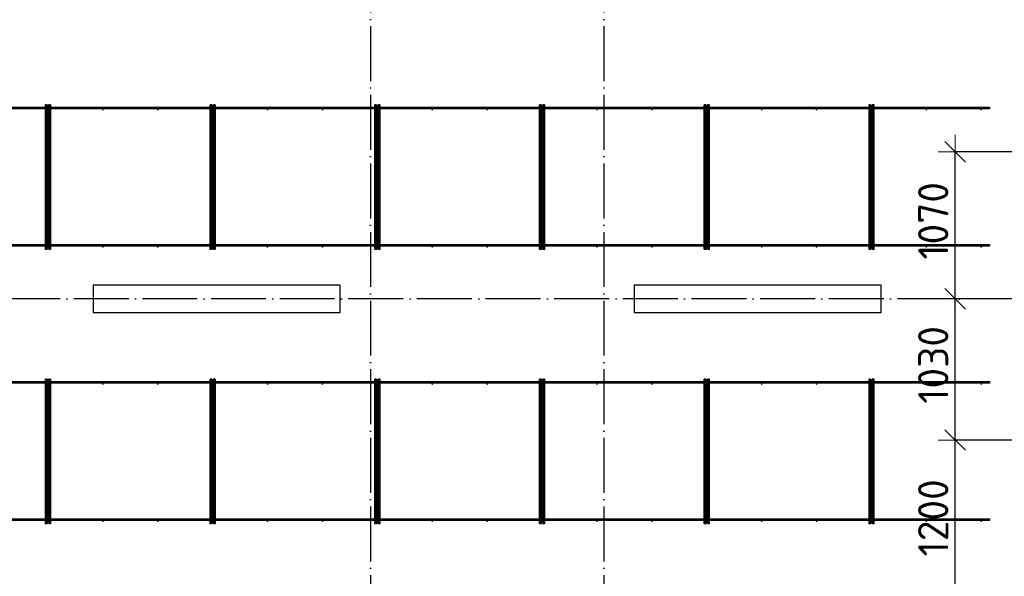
# Model space of a CAD drawing. Header units: millimetres. Extents: x -3483 to 105345, y -283423 to 72284.
# Tile 108 of 157: x 84144 to 91318, y 23077 to 27134. Entities that reach past the tile are written whole.
import ezdxf

# ---------------------------------------------------------------- set-up
doc = ezdxf.new("R2010")
doc.units = ezdxf.units.MM
doc.header["$PDMODE"] = 65
doc.linetypes.add('______11', pattern=[500, 400, -50, 0, -50])
doc.linetypes.add('______5', pattern=[1100, 800, -100, 100, -100])
doc.layers.add('Арм.стержн. Фиксатор', color=7, linetype='Continuous', lineweight=35, true_color=0x501e0f)
doc.layers.add('Осевая линия_ общее', color=7, linetype='______5', lineweight=13, true_color=0xa0a0a0)
for name, color, linetype, lineweight in [('Колонна (1)', 7, 'Continuous', 35), ('Размерная линия_ общее', 7, 'Continuous', 13), ('Стена_ общее', 7, 'Continuous', 35)]:
    doc.layers.add(name, color=color, linetype=linetype, lineweight=lineweight)
doc.styles.add('ISOCPEUR', font='ISOCPEUR')
doc.dimstyles.new('DIMSTYLE_4', dxfattribs={"dimtxt": 220, "dimasz": 250, "dimexe": 0, "dimexo": 0, "dimgap": 110, "dimtad": 2, "dimdec": 0, "dimrnd": 5, "dimzin": 12, "dimdsep": 46, "dimtxsty": 'ISOCPEUR', "dimblk1": 'ALL_ML_STRICH', "dimblk2": 'ALL_ML_STRICH', "dimsah": 1, "dimcen": 0, "dimclrd": 7, "dimclre": 256, "dimclrt": 7, "dimadec": 0, "dimazin": 0, "dimtfac": 1, "dimtdec": 0, "dimtix": 1, "dimtmove": 2, "dimatfit": 3, "dimfxl": 0, "dimtzin": 0, "dimlwd": 0, "dimlwe": -3, "dimarcsym": 0})

# ---------------------------------------------------------------- blocks, each defined once
blk = doc.blocks.new('СЛОЖНЫЙ_ОБЪЕКТ_2')
at = {"layer": 'Колонна (1)', "color": 9, "lineweight": -3, "true_color": 0xc7c7c7, "transparency": 33554687}
for p, q in [((84680, 25200), (84680, 25000)), ((86480, 25200), (84680, 25200)), ((86480, 25000), (86480, 25200)), ((88620, 25200), (88620, 25000)), ((90420, 25200), (88620, 25200)), ((90420, 25000), (90420, 25200)), ((84680, 25000), (86480, 25000)), ((88620, 25000), (90420, 25000))]:
    blk.add_line(p, q, dxfattribs=at)
blk = doc.blocks.new('ALL_ML_STRICH')
at = {"color": 0, "linetype": 'ByBlock', "lineweight": -2}
for p, q in [((-0.3, -0.3), (0.3, 0.3)), ((0, -0.5), (0, 0.5)), ((-1, 0), (0.5, 0))]:
    blk.add_line(p, q, dxfattribs=at)
blk = doc.blocks.new('*D643')
at = {"layer": 'DEFPOINTS', "color": 7, "linetype": 'Continuous', "lineweight": 13, "transparency": 33554687}
for p in [(91701.7, 24070), (90959.8, 22870), (91740.1, 22870)]:
    blk.add_point(p, dxfattribs=at)
at = {"layer": 'Размерная линия_ общее', "color": 253, "linetype": 'Continuous', "lineweight": -2, "true_color": 0xa0a0a0, "transparency": 33554687}
for p, q in [((91601.7, 24070), (90959.8, 24070)), ((91640.1, 22870), (90959.8, 22870))]:
    blk.add_line(p, q, dxfattribs=at)
at = {"layer": 'Размерная линия_ общее', "color": 7, "linetype": 'Continuous', "lineweight": -2, "transparency": 33554687}
blk.add_line((90959.8, 22870), (90959.8, 24070), dxfattribs=at)
at = {"layer": 'Размерная линия_ общее', "color": 7, "linetype": 'Continuous', "lineweight": 13, "transparency": 33554687, "xscale": 250, "yscale": 250, "zscale": 250}
for p, rotation in [((90959.8, 24070), 90), ((90959.8, 22870), 270)]:
    blk.add_blockref('ALL_ML_STRICH', p, dxfattribs=dict(at, rotation=rotation))
at = {"layer": 'Размерная линия_ общее', "color": 7, "linetype": 'Continuous', "lineweight": 13, "transparency": 33554687, "insert": (90799.8, 23503), "char_height": 220, "width": 880, "attachment_point": 5, "rotation": 90, "style": 'ISOCPEUR'}
blk.add_mtext('\\A1;{1200}', dxfattribs=at)
blk = doc.blocks.new('*D644')
at = {"layer": 'DEFPOINTS', "color": 7, "linetype": 'Continuous', "lineweight": 13, "transparency": 33554687}
for p in [(91165.6, 25100), (90959.8, 24070), (91701.7, 24070)]:
    blk.add_point(p, dxfattribs=at)
at = {"layer": 'Размерная линия_ общее', "color": 253, "linetype": 'Continuous', "lineweight": -2, "true_color": 0xa0a0a0, "transparency": 33554687}
for p, q in [((91065.6, 25100), (90959.8, 25100)), ((91601.7, 24070), (90959.8, 24070))]:
    blk.add_line(p, q, dxfattribs=at)
at = {"layer": 'Размерная линия_ общее', "color": 7, "linetype": 'Continuous', "lineweight": -2, "transparency": 33554687}
blk.add_line((90959.8, 24070), (90959.8, 25100), dxfattribs=at)
at = {"layer": 'Размерная линия_ общее', "color": 7, "linetype": 'Continuous', "lineweight": 13, "transparency": 33554687, "xscale": 250, "yscale": 250, "zscale": 250}
for p, rotation in [((90959.8, 25100), 90), ((90959.8, 24070), 270)]:
    blk.add_blockref('ALL_ML_STRICH', p, dxfattribs=dict(at, rotation=rotation))
at = {"layer": 'Размерная линия_ общее', "color": 7, "linetype": 'Continuous', "lineweight": 13, "transparency": 33554687, "insert": (90799.8, 24618), "char_height": 220, "width": 880, "attachment_point": 5, "rotation": 90, "style": 'ISOCPEUR'}
blk.add_mtext('\\A1;{1030}', dxfattribs=at)
blk = doc.blocks.new('*D645')
at = {"layer": 'DEFPOINTS', "color": 7, "linetype": 'Continuous', "lineweight": 13, "transparency": 33554687}
for p in [(91685.4, 26170), (90959.8, 25100), (91165.6, 25100)]:
    blk.add_point(p, dxfattribs=at)
at = {"layer": 'Размерная линия_ общее', "color": 253, "linetype": 'Continuous', "lineweight": -2, "true_color": 0xa0a0a0, "transparency": 33554687}
for p, q in [((91585.4, 26170), (90959.8, 26170)), ((91065.6, 25100), (90959.8, 25100))]:
    blk.add_line(p, q, dxfattribs=at)
at = {"layer": 'Размерная линия_ общее', "color": 7, "linetype": 'Continuous', "lineweight": -2, "transparency": 33554687}
blk.add_line((90959.8, 25100), (90959.8, 26170), dxfattribs=at)
at = {"layer": 'Размерная линия_ общее', "color": 7, "linetype": 'Continuous', "lineweight": 13, "transparency": 33554687, "xscale": 250, "yscale": 250, "zscale": 250}
for p, rotation in [((90959.8, 26170), 90), ((90959.8, 25100), 270)]:
    blk.add_blockref('ALL_ML_STRICH', p, dxfattribs=dict(at, rotation=rotation))
at = {"layer": 'Размерная линия_ общее', "color": 7, "linetype": 'Continuous', "lineweight": 13, "transparency": 33554687, "insert": (90799.8, 25668), "char_height": 220, "width": 880, "attachment_point": 5, "rotation": 90, "style": 'ISOCPEUR'}
blk.add_mtext('\\A1;{1070}', dxfattribs=at)

msp = doc.modelspace()

# ---------------------------------------------------------------- hatches: boundary and pattern name
at = {"layer": 'Арм.стержн. Фиксатор', "linetype": 'Continuous', "lineweight": 35, "transparency": 33554687}
for points in [[(84356, 26478), (84355.5, 26480.3), (84354.2, 26482.2), (84352.3, 26483.5), (84350, 26484), (84347.7, 26483.5), (84345.8, 26482.2), (84344.5, 26480.3), (84344, 26478), (84344.5, 26475.7), (84345.8, 26473.8), (84347.7, 26472.5), (84350, 26472), (84352.3, 26472.5), (84354.2, 26473.8), (84355.5, 26475.7)], [(84756, 26478), (84755.5, 26480.3), (84754.2, 26482.2), (84752.3, 26483.5), (84750, 26484), (84747.7, 26483.5), (84745.8, 26482.2), (84744.5, 26480.3), (84744, 26478), (84744.5, 26475.7), (84745.8, 26473.8), (84747.7, 26472.5), (84750, 26472), (84752.3, 26472.5), (84754.2, 26473.8), (84755.5, 26475.7)], [(85156, 26478), (85155.5, 26480.3), (85154.2, 26482.2), (85152.3, 26483.5), (85150, 26484), (85147.7, 26483.5), (85145.8, 26482.2), (85144.5, 26480.3), (85144, 26478), (85144.5, 26475.7), (85145.8, 26473.8), (85147.7, 26472.5), (85150, 26472), (85152.3, 26472.5), (85154.2, 26473.8), (85155.5, 26475.7)], [(85556, 26478), (85555.5, 26480.3), (85554.2, 26482.2), (85552.3, 26483.5), (85550, 26484), (85547.7, 26483.5), (85545.8, 26482.2), (85544.5, 26480.3), (85544, 26478), (85544.5, 26475.7), (85545.8, 26473.8), (85547.7, 26472.5), (85550, 26472), (85552.3, 26472.5), (85554.2, 26473.8), (85555.5, 26475.7)], [(85956, 26478), (85955.5, 26480.3), (85954.2, 26482.2), (85952.3, 26483.5), (85950, 26484), (85947.7, 26483.5), (85945.8, 26482.2), (85944.5, 26480.3), (85944, 26478), (85944.5, 26475.7), (85945.8, 26473.8), (85947.7, 26472.5), (85950, 26472), (85952.3, 26472.5), (85954.2, 26473.8), (85955.5, 26475.7)], [(86356, 26478), (86355.5, 26480.3), (86354.2, 26482.2), (86352.3, 26483.5), (86350, 26484), (86347.7, 26483.5), (86345.8, 26482.2), (86344.5, 26480.3), (86344, 26478), (86344.5, 26475.7), (86345.8, 26473.8), (86347.7, 26472.5), (86350, 26472), (86352.3, 26472.5), (86354.2, 26473.8), (86355.5, 26475.7)], [(86756, 26478), (86755.5, 26480.3), (86754.2, 26482.2), (86752.3, 26483.5), (86750, 26484), (86747.7, 26483.5), (86745.8, 26482.2), (86744.5, 26480.3), (86744, 26478), (86744.5, 26475.7), (86745.8, 26473.8), (86747.7, 26472.5), (86750, 26472), (86752.3, 26472.5), (86754.2, 26473.8), (86755.5, 26475.7)], [(87156, 26478), (87155.5, 26480.3), (87154.2, 26482.2), (87152.3, 26483.5), (87150, 26484), (87147.7, 26483.5), (87145.8, 26482.2), (87144.5, 26480.3), (87144, 26478), (87144.5, 26475.7), (87145.8, 26473.8), (87147.7, 26472.5), (87150, 26472), (87152.3, 26472.5), (87154.2, 26473.8), (87155.5, 26475.7)], [(87556, 26478), (87555.5, 26480.3), (87554.2, 26482.2), (87552.3, 26483.5), (87550, 26484), (87547.7, 26483.5), (87545.8, 26482.2), (87544.5, 26480.3), (87544, 26478), (87544.5, 26475.7), (87545.8, 26473.8), (87547.7, 26472.5), (87550, 26472), (87552.3, 26472.5), (87554.2, 26473.8), (87555.5, 26475.7)], [(87956, 26478), (87955.5, 26480.3), (87954.2, 26482.2), (87952.3, 26483.5), (87950, 26484), (87947.7, 26483.5), (87945.8, 26482.2), (87944.5, 26480.3), (87944, 26478), (87944.5, 26475.7), (87945.8, 26473.8), (87947.7, 26472.5), (87950, 26472), (87952.3, 26472.5), (87954.2, 26473.8), (87955.5, 26475.7)], [(88356, 26478), (88355.5, 26480.3), (88354.2, 26482.2), (88352.3, 26483.5), (88350, 26484), (88347.7, 26483.5), (88345.8, 26482.2), (88344.5, 26480.3), (88344, 26478), (88344.5, 26475.7), (88345.8, 26473.8), (88347.7, 26472.5), (88350, 26472), (88352.3, 26472.5), (88354.2, 26473.8), (88355.5, 26475.7)], [(88756, 26478), (88755.5, 26480.3), (88754.2, 26482.2), (88752.3, 26483.5), (88750, 26484), (88747.7, 26483.5), (88745.8, 26482.2), (88744.5, 26480.3), (88744, 26478), (88744.5, 26475.7), (88745.8, 26473.8), (88747.7, 26472.5), (88750, 26472), (88752.3, 26472.5), (88754.2, 26473.8), (88755.5, 26475.7)], [(89156, 26478), (89155.5, 26480.3), (89154.2, 26482.2), (89152.3, 26483.5), (89150, 26484), (89147.7, 26483.5), (89145.8, 26482.2), (89144.5, 26480.3), (89144, 26478), (89144.5, 26475.7), (89145.8, 26473.8), (89147.7, 26472.5), (89150, 26472), (89152.3, 26472.5), (89154.2, 26473.8), (89155.5, 26475.7)], [(89556, 26478), (89555.5, 26480.3), (89554.2, 26482.2), (89552.3, 26483.5), (89550, 26484), (89547.7, 26483.5), (89545.8, 26482.2), (89544.5, 26480.3), (89544, 26478), (89544.5, 26475.7), (89545.8, 26473.8), (89547.7, 26472.5), (89550, 26472), (89552.3, 26472.5), (89554.2, 26473.8), (89555.5, 26475.7)], [(89956, 26478), (89955.5, 26480.3), (89954.2, 26482.2), (89952.3, 26483.5), (89950, 26484), (89947.7, 26483.5), (89945.8, 26482.2), (89944.5, 26480.3), (89944, 26478), (89944.5, 26475.7), (89945.8, 26473.8), (89947.7, 26472.5), (89950, 26472), (89952.3, 26472.5), (89954.2, 26473.8), (89955.5, 26475.7)], [(90356, 26478), (90355.5, 26480.3), (90354.2, 26482.2), (90352.3, 26483.5), (90350, 26484), (90347.7, 26483.5), (90345.8, 26482.2), (90344.5, 26480.3), (90344, 26478), (90344.5, 26475.7), (90345.8, 26473.8), (90347.7, 26472.5), (90350, 26472), (90352.3, 26472.5), (90354.2, 26473.8), (90355.5, 26475.7)], [(90756, 26478), (90755.5, 26480.3), (90754.2, 26482.2), (90752.3, 26483.5), (90750, 26484), (90747.7, 26483.5), (90745.8, 26482.2), (90744.5, 26480.3), (90744, 26478), (90744.5, 26475.7), (90745.8, 26473.8), (90747.7, 26472.5), (90750, 26472), (90752.3, 26472.5), (90754.2, 26473.8), (90755.5, 26475.7)], [(91156, 26478), (91155.5, 26480.3), (91154.2, 26482.2), (91152.3, 26483.5), (91150, 26484), (91147.7, 26483.5), (91145.8, 26482.2), (91144.5, 26480.3), (91144, 26478), (91144.5, 26475.7), (91145.8, 26473.8), (91147.7, 26472.5), (91150, 26472), (91152.3, 26472.5), (91154.2, 26473.8), (91155.5, 26475.7)], [(84356, 25478), (84355.5, 25480.3), (84354.2, 25482.2), (84352.3, 25483.5), (84350, 25484), (84347.7, 25483.5), (84345.8, 25482.2), (84344.5, 25480.3), (84344, 25478), (84344.5, 25475.7), (84345.8, 25473.8), (84347.7, 25472.5), (84350, 25472), (84352.3, 25472.5), (84354.2, 25473.8), (84355.5, 25475.7)], [(84756, 25478), (84755.5, 25480.3), (84754.2, 25482.2), (84752.3, 25483.5), (84750, 25484), (84747.7, 25483.5), (84745.8, 25482.2), (84744.5, 25480.3), (84744, 25478), (84744.5, 25475.7), (84745.8, 25473.8), (84747.7, 25472.5), (84750, 25472), (84752.3, 25472.5), (84754.2, 25473.8), (84755.5, 25475.7)], [(85156, 25478), (85155.5, 25480.3), (85154.2, 25482.2), (85152.3, 25483.5), (85150, 25484), (85147.7, 25483.5), (85145.8, 25482.2), (85144.5, 25480.3), (85144, 25478), (85144.5, 25475.7), (85145.8, 25473.8), (85147.7, 25472.5), (85150, 25472), (85152.3, 25472.5), (85154.2, 25473.8), (85155.5, 25475.7)], [(85556, 25478), (85555.5, 25480.3), (85554.2, 25482.2), (85552.3, 25483.5), (85550, 25484), (85547.7, 25483.5), (85545.8, 25482.2), (85544.5, 25480.3), (85544, 25478), (85544.5, 25475.7), (85545.8, 25473.8), (85547.7, 25472.5), (85550, 25472), (85552.3, 25472.5), (85554.2, 25473.8), (85555.5, 25475.7)], [(85956, 25478), (85955.5, 25480.3), (85954.2, 25482.2), (85952.3, 25483.5), (85950, 25484), (85947.7, 25483.5), (85945.8, 25482.2), (85944.5, 25480.3), (85944, 25478), (85944.5, 25475.7), (85945.8, 25473.8), (85947.7, 25472.5), (85950, 25472), (85952.3, 25472.5), (85954.2, 25473.8), (85955.5, 25475.7)], [(86356, 25478), (86355.5, 25480.3), (86354.2, 25482.2), (86352.3, 25483.5), (86350, 25484), (86347.7, 25483.5), (86345.8, 25482.2), (86344.5, 25480.3), (86344, 25478), (86344.5, 25475.7), (86345.8, 25473.8), (86347.7, 25472.5), (86350, 25472), (86352.3, 25472.5), (86354.2, 25473.8), (86355.5, 25475.7)], [(86756, 25478), (86755.5, 25480.3), (86754.2, 25482.2), (86752.3, 25483.5), (86750, 25484), (86747.7, 25483.5), (86745.8, 25482.2), (86744.5, 25480.3), (86744, 25478), (86744.5, 25475.7), (86745.8, 25473.8), (86747.7, 25472.5), (86750, 25472), (86752.3, 25472.5), (86754.2, 25473.8), (86755.5, 25475.7)], [(87156, 25478), (87155.5, 25480.3), (87154.2, 25482.2), (87152.3, 25483.5), (87150, 25484), (87147.7, 25483.5), (87145.8, 25482.2), (87144.5, 25480.3), (87144, 25478), (87144.5, 25475.7), (87145.8, 25473.8), (87147.7, 25472.5), (87150, 25472), (87152.3, 25472.5), (87154.2, 25473.8), (87155.5, 25475.7)], [(87556, 25478), (87555.5, 25480.3), (87554.2, 25482.2), (87552.3, 25483.5), (87550, 25484), (87547.7, 25483.5), (87545.8, 25482.2), (87544.5, 25480.3), (87544, 25478), (87544.5, 25475.7), (87545.8, 25473.8), (87547.7, 25472.5), (87550, 25472), (87552.3, 25472.5), (87554.2, 25473.8), (87555.5, 25475.7)], [(87956, 25478), (87955.5, 25480.3), (87954.2, 25482.2), (87952.3, 25483.5), (87950, 25484), (87947.7, 25483.5), (87945.8, 25482.2), (87944.5, 25480.3), (87944, 25478), (87944.5, 25475.7), (87945.8, 25473.8), (87947.7, 25472.5), (87950, 25472), (87952.3, 25472.5), (87954.2, 25473.8), (87955.5, 25475.7)], [(88356, 25478), (88355.5, 25480.3), (88354.2, 25482.2), (88352.3, 25483.5), (88350, 25484), (88347.7, 25483.5), (88345.8, 25482.2), (88344.5, 25480.3), (88344, 25478), (88344.5, 25475.7), (88345.8, 25473.8), (88347.7, 25472.5), (88350, 25472), (88352.3, 25472.5), (88354.2, 25473.8), (88355.5, 25475.7)], [(88756, 25478), (88755.5, 25480.3), (88754.2, 25482.2), (88752.3, 25483.5), (88750, 25484), (88747.7, 25483.5), (88745.8, 25482.2), (88744.5, 25480.3), (88744, 25478), (88744.5, 25475.7), (88745.8, 25473.8), (88747.7, 25472.5), (88750, 25472), (88752.3, 25472.5), (88754.2, 25473.8), (88755.5, 25475.7)], [(89156, 25478), (89155.5, 25480.3), (89154.2, 25482.2), (89152.3, 25483.5), (89150, 25484), (89147.7, 25483.5), (89145.8, 25482.2), (89144.5, 25480.3), (89144, 25478), (89144.5, 25475.7), (89145.8, 25473.8), (89147.7, 25472.5), (89150, 25472), (89152.3, 25472.5), (89154.2, 25473.8), (89155.5, 25475.7)], [(89556, 25478), (89555.5, 25480.3), (89554.2, 25482.2), (89552.3, 25483.5), (89550, 25484), (89547.7, 25483.5), (89545.8, 25482.2), (89544.5, 25480.3), (89544, 25478), (89544.5, 25475.7), (89545.8, 25473.8), (89547.7, 25472.5), (89550, 25472), (89552.3, 25472.5), (89554.2, 25473.8), (89555.5, 25475.7)], [(89956, 25478), (89955.5, 25480.3), (89954.2, 25482.2), (89952.3, 25483.5), (89950, 25484), (89947.7, 25483.5), (89945.8, 25482.2), (89944.5, 25480.3), (89944, 25478), (89944.5, 25475.7), (89945.8, 25473.8), (89947.7, 25472.5), (89950, 25472), (89952.3, 25472.5), (89954.2, 25473.8), (89955.5, 25475.7)], [(90356, 25478), (90355.5, 25480.3), (90354.2, 25482.2), (90352.3, 25483.5), (90350, 25484), (90347.7, 25483.5), (90345.8, 25482.2), (90344.5, 25480.3), (90344, 25478), (90344.5, 25475.7), (90345.8, 25473.8), (90347.7, 25472.5), (90350, 25472), (90352.3, 25472.5), (90354.2, 25473.8), (90355.5, 25475.7)], [(90756, 25478), (90755.5, 25480.3), (90754.2, 25482.2), (90752.3, 25483.5), (90750, 25484), (90747.7, 25483.5), (90745.8, 25482.2), (90744.5, 25480.3), (90744, 25478), (90744.5, 25475.7), (90745.8, 25473.8), (90747.7, 25472.5), (90750, 25472), (90752.3, 25472.5), (90754.2, 25473.8), (90755.5, 25475.7)], [(91156, 25478), (91155.5, 25480.3), (91154.2, 25482.2), (91152.3, 25483.5), (91150, 25484), (91147.7, 25483.5), (91145.8, 25482.2), (91144.5, 25480.3), (91144, 25478), (91144.5, 25475.7), (91145.8, 25473.8), (91147.7, 25472.5), (91150, 25472), (91152.3, 25472.5), (91154.2, 25473.8), (91155.5, 25475.7)], [(84356, 24478), (84355.5, 24480.3), (84354.2, 24482.2), (84352.3, 24483.5), (84350, 24484), (84347.7, 24483.5), (84345.8, 24482.2), (84344.5, 24480.3), (84344, 24478), (84344.5, 24475.7), (84345.8, 24473.8), (84347.7, 24472.5), (84350, 24472), (84352.3, 24472.5), (84354.2, 24473.8), (84355.5, 24475.7)], [(84756, 24478), (84755.5, 24480.3), (84754.2, 24482.2), (84752.3, 24483.5), (84750, 24484), (84747.7, 24483.5), (84745.8, 24482.2), (84744.5, 24480.3), (84744, 24478), (84744.5, 24475.7), (84745.8, 24473.8), (84747.7, 24472.5), (84750, 24472), (84752.3, 24472.5), (84754.2, 24473.8), (84755.5, 24475.7)], [(85156, 24478), (85155.5, 24480.3), (85154.2, 24482.2), (85152.3, 24483.5), (85150, 24484), (85147.7, 24483.5), (85145.8, 24482.2), (85144.5, 24480.3), (85144, 24478), (85144.5, 24475.7), (85145.8, 24473.8), (85147.7, 24472.5), (85150, 24472), (85152.3, 24472.5), (85154.2, 24473.8), (85155.5, 24475.7)], [(85556, 24478), (85555.5, 24480.3), (85554.2, 24482.2), (85552.3, 24483.5), (85550, 24484), (85547.7, 24483.5), (85545.8, 24482.2), (85544.5, 24480.3), (85544, 24478), (85544.5, 24475.7), (85545.8, 24473.8), (85547.7, 24472.5), (85550, 24472), (85552.3, 24472.5), (85554.2, 24473.8), (85555.5, 24475.7)], [(85956, 24478), (85955.5, 24480.3), (85954.2, 24482.2), (85952.3, 24483.5), (85950, 24484), (85947.7, 24483.5), (85945.8, 24482.2), (85944.5, 24480.3), (85944, 24478), (85944.5, 24475.7), (85945.8, 24473.8), (85947.7, 24472.5), (85950, 24472), (85952.3, 24472.5), (85954.2, 24473.8), (85955.5, 24475.7)], [(86356, 24478), (86355.5, 24480.3), (86354.2, 24482.2), (86352.3, 24483.5), (86350, 24484), (86347.7, 24483.5), (86345.8, 24482.2), (86344.5, 24480.3), (86344, 24478), (86344.5, 24475.7), (86345.8, 24473.8), (86347.7, 24472.5), (86350, 24472), (86352.3, 24472.5), (86354.2, 24473.8), (86355.5, 24475.7)], [(86756, 24478), (86755.5, 24480.3), (86754.2, 24482.2), (86752.3, 24483.5), (86750, 24484), (86747.7, 24483.5), (86745.8, 24482.2), (86744.5, 24480.3), (86744, 24478), (86744.5, 24475.7), (86745.8, 24473.8), (86747.7, 24472.5), (86750, 24472), (86752.3, 24472.5), (86754.2, 24473.8), (86755.5, 24475.7)], [(87156, 24478), (87155.5, 24480.3), (87154.2, 24482.2), (87152.3, 24483.5), (87150, 24484), (87147.7, 24483.5), (87145.8, 24482.2), (87144.5, 24480.3), (87144, 24478), (87144.5, 24475.7), (87145.8, 24473.8), (87147.7, 24472.5), (87150, 24472), (87152.3, 24472.5), (87154.2, 24473.8), (87155.5, 24475.7)], [(87556, 24478), (87555.5, 24480.3), (87554.2, 24482.2), (87552.3, 24483.5), (87550, 24484), (87547.7, 24483.5), (87545.8, 24482.2), (87544.5, 24480.3), (87544, 24478), (87544.5, 24475.7), (87545.8, 24473.8), (87547.7, 24472.5), (87550, 24472), (87552.3, 24472.5), (87554.2, 24473.8), (87555.5, 24475.7)], [(87956, 24478), (87955.5, 24480.3), (87954.2, 24482.2), (87952.3, 24483.5), (87950, 24484), (87947.7, 24483.5), (87945.8, 24482.2), (87944.5, 24480.3), (87944, 24478), (87944.5, 24475.7), (87945.8, 24473.8), (87947.7, 24472.5), (87950, 24472), (87952.3, 24472.5), (87954.2, 24473.8), (87955.5, 24475.7)], [(88356, 24478), (88355.5, 24480.3), (88354.2, 24482.2), (88352.3, 24483.5), (88350, 24484), (88347.7, 24483.5), (88345.8, 24482.2), (88344.5, 24480.3), (88344, 24478), (88344.5, 24475.7), (88345.8, 24473.8), (88347.7, 24472.5), (88350, 24472), (88352.3, 24472.5), (88354.2, 24473.8), (88355.5, 24475.7)], [(88756, 24478), (88755.5, 24480.3), (88754.2, 24482.2), (88752.3, 24483.5), (88750, 24484), (88747.7, 24483.5), (88745.8, 24482.2), (88744.5, 24480.3), (88744, 24478), (88744.5, 24475.7), (88745.8, 24473.8), (88747.7, 24472.5), (88750, 24472), (88752.3, 24472.5), (88754.2, 24473.8), (88755.5, 24475.7)], [(89156, 24478), (89155.5, 24480.3), (89154.2, 24482.2), (89152.3, 24483.5), (89150, 24484), (89147.7, 24483.5), (89145.8, 24482.2), (89144.5, 24480.3), (89144, 24478), (89144.5, 24475.7), (89145.8, 24473.8), (89147.7, 24472.5), (89150, 24472), (89152.3, 24472.5), (89154.2, 24473.8), (89155.5, 24475.7)], [(89556, 24478), (89555.5, 24480.3), (89554.2, 24482.2), (89552.3, 24483.5), (89550, 24484), (89547.7, 24483.5), (89545.8, 24482.2), (89544.5, 24480.3), (89544, 24478), (89544.5, 24475.7), (89545.8, 24473.8), (89547.7, 24472.5), (89550, 24472), (89552.3, 24472.5), (89554.2, 24473.8), (89555.5, 24475.7)], [(89956, 24478), (89955.5, 24480.3), (89954.2, 24482.2), (89952.3, 24483.5), (89950, 24484), (89947.7, 24483.5), (89945.8, 24482.2), (89944.5, 24480.3), (89944, 24478), (89944.5, 24475.7), (89945.8, 24473.8), (89947.7, 24472.5), (89950, 24472), (89952.3, 24472.5), (89954.2, 24473.8), (89955.5, 24475.7)], [(90356, 24478), (90355.5, 24480.3), (90354.2, 24482.2), (90352.3, 24483.5), (90350, 24484), (90347.7, 24483.5), (90345.8, 24482.2), (90344.5, 24480.3), (90344, 24478), (90344.5, 24475.7), (90345.8, 24473.8), (90347.7, 24472.5), (90350, 24472), (90352.3, 24472.5), (90354.2, 24473.8), (90355.5, 24475.7)], [(90756, 24478), (90755.5, 24480.3), (90754.2, 24482.2), (90752.3, 24483.5), (90750, 24484), (90747.7, 24483.5), (90745.8, 24482.2), (90744.5, 24480.3), (90744, 24478), (90744.5, 24475.7), (90745.8, 24473.8), (90747.7, 24472.5), (90750, 24472), (90752.3, 24472.5), (90754.2, 24473.8), (90755.5, 24475.7)], [(91156, 24478), (91155.5, 24480.3), (91154.2, 24482.2), (91152.3, 24483.5), (91150, 24484), (91147.7, 24483.5), (91145.8, 24482.2), (91144.5, 24480.3), (91144, 24478), (91144.5, 24475.7), (91145.8, 24473.8), (91147.7, 24472.5), (91150, 24472), (91152.3, 24472.5), (91154.2, 24473.8), (91155.5, 24475.7)], [(84356, 23478), (84355.5, 23480.3), (84354.2, 23482.2), (84352.3, 23483.5), (84350, 23484), (84347.7, 23483.5), (84345.8, 23482.2), (84344.5, 23480.3), (84344, 23478), (84344.5, 23475.7), (84345.8, 23473.8), (84347.7, 23472.5), (84350, 23472), (84352.3, 23472.5), (84354.2, 23473.8), (84355.5, 23475.7)], [(84756, 23478), (84755.5, 23480.3), (84754.2, 23482.2), (84752.3, 23483.5), (84750, 23484), (84747.7, 23483.5), (84745.8, 23482.2), (84744.5, 23480.3), (84744, 23478), (84744.5, 23475.7), (84745.8, 23473.8), (84747.7, 23472.5), (84750, 23472), (84752.3, 23472.5), (84754.2, 23473.8), (84755.5, 23475.7)], [(85156, 23478), (85155.5, 23480.3), (85154.2, 23482.2), (85152.3, 23483.5), (85150, 23484), (85147.7, 23483.5), (85145.8, 23482.2), (85144.5, 23480.3), (85144, 23478), (85144.5, 23475.7), (85145.8, 23473.8), (85147.7, 23472.5), (85150, 23472), (85152.3, 23472.5), (85154.2, 23473.8), (85155.5, 23475.7)], [(85556, 23478), (85555.5, 23480.3), (85554.2, 23482.2), (85552.3, 23483.5), (85550, 23484), (85547.7, 23483.5), (85545.8, 23482.2), (85544.5, 23480.3), (85544, 23478), (85544.5, 23475.7), (85545.8, 23473.8), (85547.7, 23472.5), (85550, 23472), (85552.3, 23472.5), (85554.2, 23473.8), (85555.5, 23475.7)], [(85956, 23478), (85955.5, 23480.3), (85954.2, 23482.2), (85952.3, 23483.5), (85950, 23484), (85947.7, 23483.5), (85945.8, 23482.2), (85944.5, 23480.3), (85944, 23478), (85944.5, 23475.7), (85945.8, 23473.8), (85947.7, 23472.5), (85950, 23472), (85952.3, 23472.5), (85954.2, 23473.8), (85955.5, 23475.7)], [(86356, 23478), (86355.5, 23480.3), (86354.2, 23482.2), (86352.3, 23483.5), (86350, 23484), (86347.7, 23483.5), (86345.8, 23482.2), (86344.5, 23480.3), (86344, 23478), (86344.5, 23475.7), (86345.8, 23473.8), (86347.7, 23472.5), (86350, 23472), (86352.3, 23472.5), (86354.2, 23473.8), (86355.5, 23475.7)], [(86756, 23478), (86755.5, 23480.3), (86754.2, 23482.2), (86752.3, 23483.5), (86750, 23484), (86747.7, 23483.5), (86745.8, 23482.2), (86744.5, 23480.3), (86744, 23478), (86744.5, 23475.7), (86745.8, 23473.8), (86747.7, 23472.5), (86750, 23472), (86752.3, 23472.5), (86754.2, 23473.8), (86755.5, 23475.7)], [(87156, 23478), (87155.5, 23480.3), (87154.2, 23482.2), (87152.3, 23483.5), (87150, 23484), (87147.7, 23483.5), (87145.8, 23482.2), (87144.5, 23480.3), (87144, 23478), (87144.5, 23475.7), (87145.8, 23473.8), (87147.7, 23472.5), (87150, 23472), (87152.3, 23472.5), (87154.2, 23473.8), (87155.5, 23475.7)], [(87556, 23478), (87555.5, 23480.3), (87554.2, 23482.2), (87552.3, 23483.5), (87550, 23484), (87547.7, 23483.5), (87545.8, 23482.2), (87544.5, 23480.3), (87544, 23478), (87544.5, 23475.7), (87545.8, 23473.8), (87547.7, 23472.5), (87550, 23472), (87552.3, 23472.5), (87554.2, 23473.8), (87555.5, 23475.7)], [(87956, 23478), (87955.5, 23480.3), (87954.2, 23482.2), (87952.3, 23483.5), (87950, 23484), (87947.7, 23483.5), (87945.8, 23482.2), (87944.5, 23480.3), (87944, 23478), (87944.5, 23475.7), (87945.8, 23473.8), (87947.7, 23472.5), (87950, 23472), (87952.3, 23472.5), (87954.2, 23473.8), (87955.5, 23475.7)], [(88356, 23478), (88355.5, 23480.3), (88354.2, 23482.2), (88352.3, 23483.5), (88350, 23484), (88347.7, 23483.5), (88345.8, 23482.2), (88344.5, 23480.3), (88344, 23478), (88344.5, 23475.7), (88345.8, 23473.8), (88347.7, 23472.5), (88350, 23472), (88352.3, 23472.5), (88354.2, 23473.8), (88355.5, 23475.7)], [(88756, 23478), (88755.5, 23480.3), (88754.2, 23482.2), (88752.3, 23483.5), (88750, 23484), (88747.7, 23483.5), (88745.8, 23482.2), (88744.5, 23480.3), (88744, 23478), (88744.5, 23475.7), (88745.8, 23473.8), (88747.7, 23472.5), (88750, 23472), (88752.3, 23472.5), (88754.2, 23473.8), (88755.5, 23475.7)], [(89156, 23478), (89155.5, 23480.3), (89154.2, 23482.2), (89152.3, 23483.5), (89150, 23484), (89147.7, 23483.5), (89145.8, 23482.2), (89144.5, 23480.3), (89144, 23478), (89144.5, 23475.7), (89145.8, 23473.8), (89147.7, 23472.5), (89150, 23472), (89152.3, 23472.5), (89154.2, 23473.8), (89155.5, 23475.7)], [(89556, 23478), (89555.5, 23480.3), (89554.2, 23482.2), (89552.3, 23483.5), (89550, 23484), (89547.7, 23483.5), (89545.8, 23482.2), (89544.5, 23480.3), (89544, 23478), (89544.5, 23475.7), (89545.8, 23473.8), (89547.7, 23472.5), (89550, 23472), (89552.3, 23472.5), (89554.2, 23473.8), (89555.5, 23475.7)], [(89956, 23478), (89955.5, 23480.3), (89954.2, 23482.2), (89952.3, 23483.5), (89950, 23484), (89947.7, 23483.5), (89945.8, 23482.2), (89944.5, 23480.3), (89944, 23478), (89944.5, 23475.7), (89945.8, 23473.8), (89947.7, 23472.5), (89950, 23472), (89952.3, 23472.5), (89954.2, 23473.8), (89955.5, 23475.7)], [(90356, 23478), (90355.5, 23480.3), (90354.2, 23482.2), (90352.3, 23483.5), (90350, 23484), (90347.7, 23483.5), (90345.8, 23482.2), (90344.5, 23480.3), (90344, 23478), (90344.5, 23475.7), (90345.8, 23473.8), (90347.7, 23472.5), (90350, 23472), (90352.3, 23472.5), (90354.2, 23473.8), (90355.5, 23475.7)], [(90756, 23478), (90755.5, 23480.3), (90754.2, 23482.2), (90752.3, 23483.5), (90750, 23484), (90747.7, 23483.5), (90745.8, 23482.2), (90744.5, 23480.3), (90744, 23478), (90744.5, 23475.7), (90745.8, 23473.8), (90747.7, 23472.5), (90750, 23472), (90752.3, 23472.5), (90754.2, 23473.8), (90755.5, 23475.7)], [(91156, 23478), (91155.5, 23480.3), (91154.2, 23482.2), (91152.3, 23483.5), (91150, 23484), (91147.7, 23483.5), (91145.8, 23482.2), (91144.5, 23480.3), (91144, 23478), (91144.5, 23475.7), (91145.8, 23473.8), (91147.7, 23472.5), (91150, 23472), (91152.3, 23472.5), (91154.2, 23473.8), (91155.5, 23475.7)]]:
    msp.add_hatch(color=34, dxfattribs=at).paths.add_polyline_path(points)

# ---------------------------------------------------------------- linework, layer by layer
at = {"layer": 'Арм.стержн. Фиксатор', "color": 34, "linetype": 'Continuous', "lineweight": 25, "transparency": 33554687}
for points in [[(80630, 26496), (91210.5, 26496), (91210.5, 26484), (80630, 26484), (80630, 26496)], [(80630, 26496), (91210.5, 26496), (91210.5, 26484), (80630, 26484), (80630, 26496)], [(80630, 25496), (91210.5, 25496), (91210.5, 25484), (80630, 25484), (80630, 25496)], [(80630, 25496), (91210.5, 25496), (91210.5, 25484), (80630, 25484), (80630, 25496)], [(80630, 24496), (91210.5, 24496), (91210.5, 24484), (80630, 24484), (80630, 24496)], [(80630, 24496), (91210.5, 24496), (91210.5, 24484), (80630, 24484), (80630, 24496)], [(80630, 23496), (91210.5, 23496), (91210.5, 23484), (80630, 23484), (80630, 23496)], [(80630, 23496), (91210.5, 23496), (91210.5, 23484), (80630, 23484), (80630, 23496)]]:
    msp.add_lwpolyline(points, dxfattribs=at)
at = {"layer": 'Арм.стержн. Фиксатор', "color": 34, "linetype": 'Continuous', "lineweight": 35, "transparency": 33554687}
for points in [[(84344, 26512.9), (84344, 25460.8), (84332, 25460.8), (84332, 26512.9), (84344, 26512.9)], [(84356, 25461.1), (84356, 26513.1), (84368, 26513.1), (84368, 25461.1), (84356, 25461.1)], [(85544, 26512.9), (85544, 25460.8), (85532, 25460.8), (85532, 26512.9), (85544, 26512.9)], [(85556, 25461.1), (85556, 26513.1), (85568, 26513.1), (85568, 25461.1), (85556, 25461.1)], [(86744, 26512.9), (86744, 25460.8), (86732, 25460.8), (86732, 26512.9), (86744, 26512.9)], [(86756, 25461.1), (86756, 26513.1), (86768, 26513.1), (86768, 25461.1), (86756, 25461.1)], [(87944, 26512.9), (87944, 25460.8), (87932, 25460.8), (87932, 26512.9), (87944, 26512.9)], [(87956, 25461.1), (87956, 26513.1), (87968, 26513.1), (87968, 25461.1), (87956, 25461.1)], [(89144, 26512.9), (89144, 25460.8), (89132, 25460.8), (89132, 26512.9), (89144, 26512.9)], [(89156, 25461.1), (89156, 26513.1), (89168, 26513.1), (89168, 25461.1), (89156, 25461.1)], [(90344, 26512.9), (90344, 25460.8), (90332, 25460.8), (90332, 26512.9), (90344, 26512.9)], [(90356, 25461.1), (90356, 26513.1), (90368, 26513.1), (90368, 25461.1), (90356, 25461.1)], [(84344, 24512.9), (84344, 23460.8), (84332, 23460.8), (84332, 24512.9), (84344, 24512.9)], [(84356, 23461.1), (84356, 24513.1), (84368, 24513.1), (84368, 23461.1), (84356, 23461.1)], [(85544, 24512.9), (85544, 23460.8), (85532, 23460.8), (85532, 24512.9), (85544, 24512.9)], [(85556, 23461.1), (85556, 24513.1), (85568, 24513.1), (85568, 23461.1), (85556, 23461.1)], [(86744, 24512.9), (86744, 23460.8), (86732, 23460.8), (86732, 24512.9), (86744, 24512.9)], [(86756, 23461.1), (86756, 24513.1), (86768, 24513.1), (86768, 23461.1), (86756, 23461.1)], [(87944, 24512.9), (87944, 23460.8), (87932, 23460.8), (87932, 24512.9), (87944, 24512.9)], [(87956, 23461.1), (87956, 24513.1), (87968, 24513.1), (87968, 23461.1), (87956, 23461.1)], [(89144, 24512.9), (89144, 23460.8), (89132, 23460.8), (89132, 24512.9), (89144, 24512.9)], [(89156, 23461.1), (89156, 24513.1), (89168, 24513.1), (89168, 23461.1), (89156, 23461.1)], [(90344, 24512.9), (90344, 23460.8), (90332, 23460.8), (90332, 24512.9), (90344, 24512.9)], [(90356, 23461.1), (90356, 24513.1), (90368, 24513.1), (90368, 23461.1), (90356, 23461.1)]]:
    msp.add_lwpolyline(points, dxfattribs=at)
at = {"layer": 'Осевая линия_ общее', "color": 253, "linetype": '______11', "lineweight": -3, "true_color": 0xa0a0a0, "transparency": 33554687}
for p, q in [((86700, 46590), (86700, -2827.9)), ((88400, 46590), (88400, -2827.9)), ((94940, 25100), (77142.2, 25100))]:
    msp.add_line(p, q, dxfattribs=at)

# ---------------------------------------------------------------- block references
at = {"layer": 'Стена_ общее', "color": 9, "linetype": 'Continuous', "lineweight": -3, "true_color": 0xc7c7c7, "transparency": 33554687}
msp.add_blockref('СЛОЖНЫЙ_ОБЪЕКТ_2', (0, 0), dxfattribs=at)

# ---------------------------------------------------------------- dimensions: what is measured, and where the dimension line sits
at = {"layer": 'Размерная линия_ общее', "color": 7, "linetype": 'Continuous', "lineweight": 13, "transparency": 33554687}
for base, p1, p2, picture, middle in [((90959.8, 26170), (91065.6, 25100), (91585.4, 26170), '*D645', (90799.8, 25668)), ((90959.8, 25100), (91601.7, 24070), (91065.6, 25100), '*D644', (90799.8, 24618)), ((90959.8, 24070), (91640.1, 22870), (91601.7, 24070), '*D643', (90799.8, 23503))]:
    dim = msp.add_linear_dim(base=base, p1=p1, p2=p2, angle=90, dimstyle='DIMSTYLE_4', override={"dimpost": '<>', "dimclrd": 7, "dimclre": 253, "dimclrt": 7, "dimlwd": 0, "dimlwe": 65533}, dxfattribs=at)
    dim.commit()
    dim.dimension.update_dxf_attribs({"geometry": picture, "text_midpoint": middle, "dimtype": 160})

doc.saveas('drawing.dxf')
